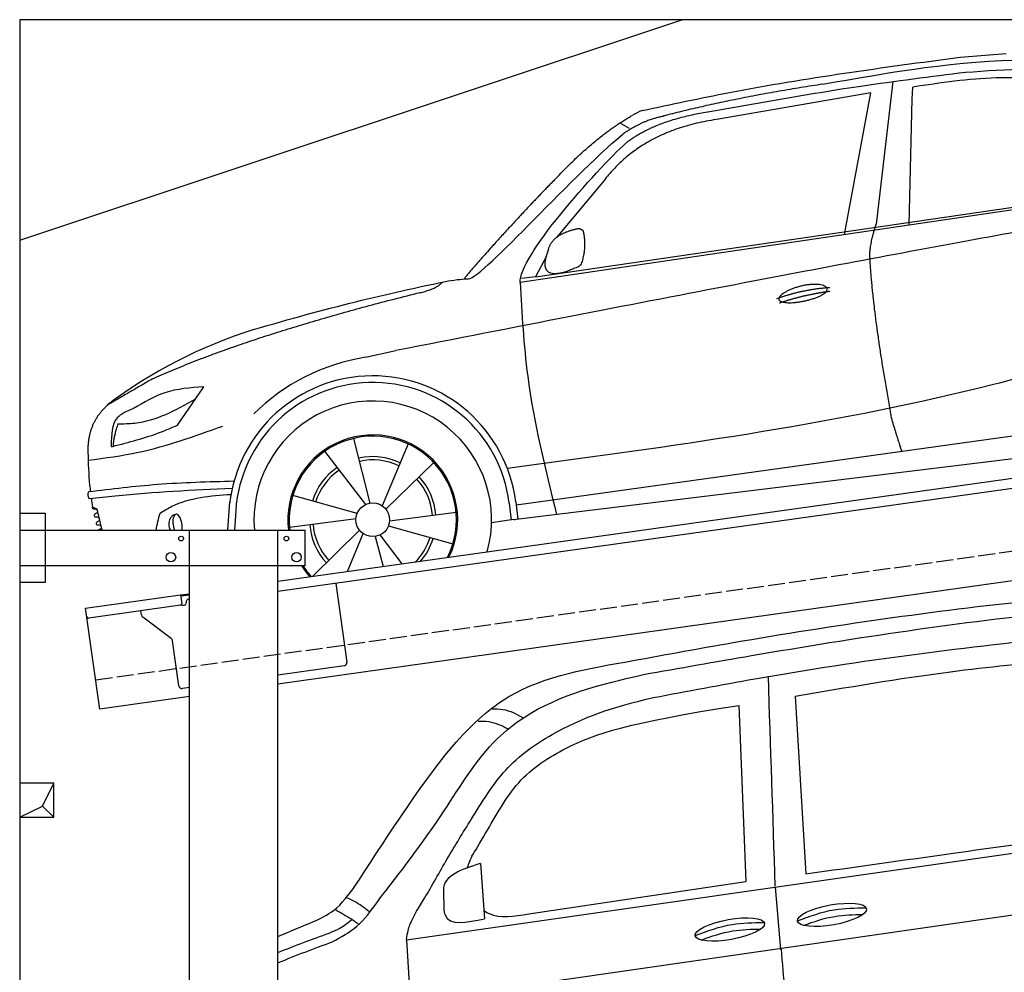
# Model space of a CAD drawing. Extents: x 200 to 6000, y -375 to 5150.
# Tile 2 of 3: x 200 to 3100, y 2343 to 5150. Entities that reach past the tile are written whole.
import ezdxf

# ---------------------------------------------------------------- set-up
doc = ezdxf.new("R2010")
doc.units = 0
doc.header["$LTSCALE"] = 10
doc.header["$MEASUREMENT"] = 0
doc.linetypes.add('GEN3', pattern=[6.25, 5, -1.25])
doc.layers.get('0').update_dxf_attribs({"linetype": 'CONTINUOUS'})
for name, color, linetype in [('3', 6, 'GEN3'), ('BREAKTHROUGH', 1, 'CONTINUOUS'), ('CAR', 1, 'CONTINUOUS'), ('SICHTBARE_KANTEN_DIN_', 7, 'CONTINUOUS')]:
    doc.layers.add(name, color=color, linetype=linetype)
doc.layers.add('AM_0', color=7, linetype='CONTINUOUS', lineweight=30)

# ---------------------------------------------------------------- blocks, each defined once
blk = doc.blocks.new('car_150_')
at = {"layer": 'CAR'}
for p, q in [((6993.7, 5277.2), (7129.2, 5288.8)), ((6796.4, 5203.8), (6750.1, 4783)), ((6731.9, 5170.4), (6283.3, 5089.2)), ((6657.9, 4752.4), (6731.9, 5170.4)), ((6853.7, 5152.6), (6855.4, 5188)), ((6848, 4782.8), (6853.7, 5152.6)), ((5993.7, 5075.5), (6021.3, 5060)), ((5703.5, 4603.8), (7806, 4931.3)), ((5748.6, 4619.9), (7887.1, 4949.3)), ((5948.1, 4905.6), (5809.7, 4736.5)), ((5780.5, 4681.2), (5748.6, 4619.9)), ((5748.6, 4619.9), (5707.7, 4614.5)), ((5249.2, 4379.1), (5338.8, 4399.4)), ((4697.5, 4174.8), (4774.2, 4288.5)), ((7646, 4233.7), (5761.2, 3956.2)), ((5689.3, 3904.2), (7721.3, 4169.7)), ((5267.2, 3949.5), (5216.9, 4139.6)), ((5377, 4125.1), (5302.6, 3941.6)), ((5131.5, 4101.3), (5253.2, 3945.1)), ((5313.4, 3931.7), (5452.9, 4070.3)), ((5734.4, 4063.7), (5670.2, 4054.4)), ((4848.5, 3866.9), (4853.3, 3950.1)), ((5228.7, 3918.3), (5038.9, 3969.8)), ((5676.1, 3953), (5682.6, 3903)), ((5695.3, 3956.7), (5702.3, 3904.6)), ((5761.2, 3956.2), (5696.7, 3946.7)), ((4463, 3925.5), (4449.3, 3931.7)), ((4478.1, 3864), (4463, 3925.5)), ((4871, 3924.2), (4867.7, 3867.1)), ((5520.5, 3924.4), (5324.3, 3897.1)), ((5029.4, 3876.7), (5225.5, 3904)), ((5689.3, 3904.2), (5624.9, 3894.7)), ((5693.6, 3903), (5693.4, 3904.4)), ((5236.4, 3869.4), (5098.3, 3732.1)), ((5201.8, 3747.5), (5247.2, 3859.5)), ((5321.2, 3882.8), (5511, 3831.3)), ((5282.7, 3851.6), (5306.1, 3763)), ((5362.6, 3771.4), (5296.6, 3856))]:
    blk.add_line(p, q, dxfattribs=at)
blk.add_circle((5274.9, 3900.5), 49.6, dxfattribs=at)
for centre, radius, start, end in [((6122, 4949.8), 174.5, 111.2882, 121.9546), ((5356.2, 3104.6), 1422.1, 107.8766, 127.519), ((5347.7, 3787.7), 599.5, 99.4563, 135.2463), ((5274.9, 3900.5), 424.2, 7.6054, 174.1435), ((5274.9, 3900.5), 404.6, 7.4461, 176.652), ((5274.9, 3900.5), 350, 344.7595, 185.4081), ((5274.9, 3900.5), 250, 334.2204, 187.3999), ((5274.9, 3900.5), 246.4, 333.6424, 187.5031), ((5274.9, 3900.5), 186.2, 64.7762, 103.2667), ((5274.9, 3900.5), 176.5, 64.6018, 103.1816), ((5274.9, 3900.5), 186.2, 124.7762, 163.2667), ((5274.9, 3900.5), 176.5, 124.6018, 163.1816), ((5274.9, 3900.5), 176.5, 4.6018, 43.1816), ((5274.9, 3900.5), 186.2, 4.7762, 43.2667), ((5274.9, 3900.5), 176.5, 184.6018, 223.1816), ((5274.9, 3900.5), 186.2, 184.7762, 223.2667), ((5274.9, 3900.5), 176.5, 315.6124, 343.1816), ((5274.9, 3900.5), 186.2, 319.3932, 343.2667), ((5274.9, 3900.5), 250, 213.2019, 222.6786), ((5274.9, 3900.5), 246.4, 213.7482, 223.2566), ((5274.9, 3900.5), 350, 217.4387, 217.626)]:
    blk.add_arc(centre, radius, start, end, dxfattribs=at)
for centre, major_axis, ratio, start_param, end_param in [((4699.7, 3882.5), (4.4, -29.4), 0.870747, 3.078863, 5.190641), ((4699.8, 3882.5), (-4.4, 29.6), 0.439627, 4.05108, 8.39242), ((4699.7, 3882.6), (4.4, -29.5), 0.784824, 3.019947, 3.143719)]:
    blk.add_ellipse(centre, major_axis=major_axis, ratio=ratio, start_param=start_param, end_param=end_param, dxfattribs=at)
for points in [[(6058.7, 5112.4), (6315.6, 5167.8), (6993.6, 5277.2)], [(6590.3, 5194.3), (7191.5, 5270.3), (7389.2, 5264.7)], [(7010.2, 5233), (7365.4, 5231.9), (7863.2, 4999)], [(6252.1, 5110.1), (6701.9, 5189.7), (7011, 5233.1)], [(7280.4, 5213.4), (7100.8, 5216.9), (6855.4, 5188)], [(5483, 4604.3), (5518.2, 4610.1), (5547.5, 4613)], [(5703.5, 4603.8), (5727.7, 4327.2), (5815.9, 3920.7)], [(7654.8, 4478.5), (7099.9, 4313.4), (5734.4, 4063.7)], [(4774.2, 4288.5), (4659.3, 4269.8), (4567.9, 4222.9)], [(4521.8, 4177.7), (4571.6, 4179.9), (4749.3, 4251.6)], [(4567.9, 4222.9), (4519.6, 4194.8), (4502.9, 4113.4)], [(4435.2, 4069.4), (4583.3, 4094.2), (4831, 4173.4)], [(4506.8, 4110.9), (4647.6, 4153.7), (4697.5, 4174.8)], [(4502.9, 4113.4), (4503.1, 4110.8), (4506.8, 4110.9)], [(4437.7, 3977.1), (4639.7, 4000.1), (4865.6, 4011.8)], [(4439.9, 3955.5), (4435.9, 3967.1), (4437.7, 3977.1)], [(4860.2, 3989.6), (4515.7, 3964.4), (4439.9, 3955.5)], [(4648.5, 3915.5), (4682.8, 3935.6), (4856.8, 3972.2)], [(4452, 3925), (4450.8, 3925.8), (4449.5, 3930), (4449.3, 3931.7)], [(4455.1, 3908.2), (4458.1, 3913), (4464.2, 3915.7), (4462.2, 3923.2), (4452, 3925)], [(4457.8, 3901.6), (4456.6, 3902.4), (4455.3, 3906.6), (4455.1, 3908.2)], [(4461, 3884.9), (4463.9, 3889.5), (4470, 3892.3), (4467.9, 3899.7), (4457.8, 3901.6)], [(4463.7, 3878.2), (4462.5, 3879), (4461.2, 3883.2), (4461, 3884.9)]]:
    blk.add_spline(points, degree=3, dxfattribs=at)
for points, degree in [([(6590.3, 5194.3), (6342.2, 5155.3), (6121.6, 5097.1)], 2), ([(6013, 5017.6), (6096.2, 5083.6), (6251.3, 5110.3)], 2), ([(5803.2, 4907.4), (5922.7, 5036.5), (6029.7, 5097.9)], 2), ([(6284.4, 5088.8), (6061.8, 5056.7), (5948.1, 4905.6)], 2), ([(6123.2, 5096.2), (6065.8, 5086.5), (6002.6, 5043)], 2), ([(5547.5, 4613), (5577.3, 4598.4), (5843.2, 4907.6), (6002.6, 5043)], 3), ([(5703.8, 4603.3), (5695, 4674.1), (5922.8, 4934.4), (6013, 5017.6)], 3), ([(5803.2, 4907.4), (5732.5, 4835), (5644.3, 4736.7), (5532.9, 4612.6), (5539.4, 4612.3)], 4), ([(7979.4, 4899), (7725, 4888.3), (5338.8, 4399.4)], 2), ([(5837.6, 4753), (5865, 4763.1), (5877.9, 4763.9)], 2), ([(5877.9, 4763.9), (5884.9, 4758.8), (5887.3, 4759.1)], 2), ([(5883.9, 4659.5), (5901.1, 4713.7), (5887.3, 4759.1)], 2), ([(6732.8, 4687.3), (6731.1, 4718.4), (6750.1, 4783)], 2), ([(5785.9, 4700), (5794.1, 4735.6), (5837.6, 4753)], 2), ([(5871.8, 4649.8), (5747.2, 4591.7), (5785.9, 4700)], 2), ([(6803, 4201), (6743.7, 4508.9), (6732.8, 4687.3)], 2), ([(5871.8, 4649.8), (5877.4, 4652.5), (5883.9, 4659.5)], 2), ([(4919.6, 4458.1), (5131.9, 4523.6), (5319.2, 4569), (5483, 4604.3)], 3), ([(5399.6, 4569.1), (5453.7, 4579.5), (5474.4, 4601.9)], 2), ([(6460.2, 4561.7), (6532.3, 4589.4), (6615.8, 4595.9)], 2), ([(6467.2, 4548.7), (6538.3, 4574), (6615.5, 4584.7)], 2), ([(4622.5, 4310.5), (4903.3, 4440.5), (5399.6, 4569.1)], 2), ([(4622.5, 4310.5), (4492.9, 4233.7)], 1), ([(4492.9, 4233.7), (4430.6, 4178.8), (4434.3, 4093)], 2), ([(4521.8, 4177.7), (4507.9, 4132), (4508.6, 4113.8)], 2), ([(6803, 4201), (6822.6, 4138.3), (6831.4, 4112.8)], 2), ([(4508.6, 4113.8), (4511.9, 4114.1), (4510.2, 4111.7)], 2), ([(4445.5, 3956.2), (4446.7, 3948), (4448, 3939.9), (4449.3, 3931.7)], 3), ([(4637.5, 3865.3), (4639.1, 3881.6), (4643.8, 3898.6), (4648.5, 3915.5)], 3)]:
    blk.add_open_spline(points, degree=degree, dxfattribs=at)
for points, degree, knots in [([(6465.7, 4559.3), (6463.6, 4567.3), (6482, 4586.6), (6560.8, 4618.6), (6657.6, 4599.5), (6576.9, 4555.6), (6492.9, 4543.8), (6467.7, 4551.3), (6465.7, 4559.3)], 5, [0, 0, 0, 0, 0, 0, 0.300106, 0.500106, 0.700106, 1, 1, 1, 1, 1, 1]), ([(4434.3, 4093), (4435.5, 4060.6), (4436.9, 4022.1), (4441.6, 3983.8), (4442.4, 3977.7)], 3, [0, 0, 0, 0, 97.108013, 115.616313, 115.616313, 115.616313, 115.616313]), ([(4467.9, 3864), (4468.3, 3864.8), (4470.3, 3867.4), (4478.3, 3867.4), (4474, 3879.3), (4467.4, 3878.6), (4463.7, 3878.2)], 3, [2.682731, 2.682731, 2.682731, 2.682731, 5.656821, 12.3267, 20.012637, 30.346325, 30.346325, 30.346325, 30.346325])]:
    blk.add_open_spline(points, degree=degree, knots=knots, dxfattribs=at)
blk = doc.blocks.new('Car Van')
at = {"layer": 'CAR'}
for p, q in [((22217, 5288), (22248.2, 4764.6)), ((22051, 5261.1), (22071.8, 4741.7)), ((21072.7, 4570.5), (23398.2, 4902.5)), ((21289.9, 4795.1), (21301.9, 4632.6)), ((21432.3, 4647), (22071.8, 4741.7)), ((23398.2, 4720.3), (21083.3, 4387.6)), ((21180.9, 4711.1), (21182, 4662.3)), ((22158.3, 4725.3), (22174, 4541.7)), ((21072.7, 4570.5), (21083.3, 4387.6))]:
    blk.add_line(p, q, dxfattribs=at)
for centre in [(22325.5, 4643.7), (22024.6, 4600.6)]:
    blk.add_ellipse(centre, major_axis=(-101.9, -18.3), ratio=0.28676, dxfattribs=at)
for points, knots in [([(21715.3, 5388.7), (21821.7, 5408.2), (22221.1, 5481.6), (22782.1, 5562.6), (23238.6, 5600.5), (23398.2, 5613.5)], [0, 0, 0, 0, 324.58113, 1218.156854, 1698.657892, 1698.657892, 1698.657892, 1698.657892]), ([(21770, 5352.1), (21876, 5370.8), (22288.4, 5443.9), (22830.8, 5527.3), (23269.5, 5559.7), (23398.2, 5567.2)], [0, 0, 0, 0, 323.034736, 1256.571869, 1643.446804, 1643.446804, 1643.446804, 1643.446804]), ([(21800.2, 5284), (21899.6, 5302.9), (22309.5, 5380.6), (22843.2, 5451.2), (23278.2, 5485), (23398.2, 5493.9)], [0, 0, 0, 0, 303.469527, 1251.67749, 1612.62651, 1612.62651, 1612.62651, 1612.62651]), ([(21072.7, 4570.5), (21075, 4593.4), (21087.9, 4634.1), (21130.7, 4698.5), (21193.2, 4813.2), (21268.6, 4933.7), (21358.3, 5081), (21531.9, 5204.2), (21681, 5257.8), (21800.2, 5284)], [0, 0, 0, 0, 34.633344, 130.367254, 260.266155, 394.654289, 566.353713, 741.146733, 1042.18326, 1042.18326, 1042.18326, 1042.18326]), ([(21264.8, 4817), (21273.3, 4830.4), (21319, 4905.1), (21394.2, 5046.4), (21574.1, 5161.5), (21722.7, 5209.2), (22051, 5261.1)], [301.852914, 301.852914, 301.852914, 301.852914, 394.654289, 566.353713, 741.146733, 1038.026076, 1038.026076, 1038.026076, 1038.026076]), ([(21300.3, 4656.3), (21307.8, 4651.9), (21341, 4631.7), (21389.5, 4639.8), (21432.3, 4647)], [173.497725, 173.497725, 173.497725, 173.497725, 190.087535, 312.625806, 312.625806, 312.625806, 312.625806]), ([(22241.5, 4612.7), (22271.8, 4623.9), (22328.6, 4643.2), (22388.6, 4644.7), (22416.6, 4645)], [14.4466, 14.4466, 14.4466, 14.4466, 94.349912, 163.782287, 163.782287, 163.782287, 163.782287]), ([(21940.6, 4569.6), (21970.9, 4580.7), (22027.7, 4600.1), (22087.7, 4601.6), (22115.7, 4601.9)], [14.4466, 14.4466, 14.4466, 14.4466, 94.349912, 163.782287, 163.782287, 163.782287, 163.782287])]:
    blk.add_open_spline(points, degree=3, knots=knots, dxfattribs=at)
for points in [[(22217, 5288), (22674.7, 5360.2), (23007.8, 5396.2)], [(20922.2, 4730.9), (21108.1, 5009.3), (21275.1, 5211.3), (21354.1, 5274.6), (21715.3, 5388.7)], [(20986.5, 4682.1), (21182.6, 4949.7), (21339.5, 5162.4), (21418.5, 5225.7), (21770, 5352.1)], [(22137.1, 5347), (22157.4, 4728.8)], [(21324.3, 5250.9), (21356.1, 5249.3), (21415.9, 5224.6)], [(21283.2, 5214.8), (21315, 5213.2), (21370.1, 5193)], [(22248.2, 4764.6), (22682.7, 4825.6), (23037.4, 4875.5)], [(21289.9, 4795.1), (21180.8, 4716.6), (21180.9, 4711.1)], [(20798.5, 4624), (20857.2, 4656.9), (20922.2, 4730.9)], [(20853.6, 4564.3), (20925.9, 4610.4), (20986.5, 4682.1)], [(20961.8, 4653.6), (20919.2, 4683.2), (20895, 4694.4)], [(20931, 4617.1), (20884.9, 4645.9), (20864.2, 4657.9)], [(21182, 4662.3), (21185.8, 4643.8), (21301.9, 4632.6)], [(22223.8, 4626.1), (22332.1, 4658.9), (22425.3, 4664.5)], [(20844.6, 4590.2), (20874.2, 4603.8), (20910.5, 4629.4)], [(21922.8, 4582.9), (22031.2, 4615.7), (22124.4, 4621.4)], [(22175.8, 4543.7), (22208.8, 4297.6), (22266, 4139)]]:
    blk.add_spline(points, degree=3, dxfattribs=at)
for points in [[(21264.8, 4817), (21258.4, 4802.4), (21252.1, 4787.8), (21250.6, 4781.7)], [(20693.5, 4579.8), (20728.4, 4595), (20763.5, 4609.6), (20798.5, 4624)], [(20693.5, 4532.9), (20743.6, 4553.2), (20794.2, 4572.1), (20844.6, 4590.2)], [(20693.5, 4502.6), (20746.6, 4524.6), (20800.3, 4544.8), (20853.6, 4564.3)]]:
    blk.add_open_spline(points, degree=3, dxfattribs=at)

msp = doc.modelspace()

# ---------------------------------------------------------------- linework, layer by layer
for p, q in [((199.5, 4500), (2149.5, 5150)), ((960, 3495.2), (3438.8, 3843.6)), ((3446, 3814.3), (960, 3464.9)), ((200, 3696.2), (275, 3696.2)), ((200, 3696.2), (275, 3696.2)), ((275, 3696.2), (275, 3491.2)), ((275, 3696.2), (275, 3491.2)), ((200, 3646.2), (1040, 3646.2)), ((700, 1876.2), (700, 3646.2)), ((960, -193.8), (960, 3646.2)), ((1040, 3541.2), (1040, 3646.2)), ((3664.7, 3572.4), (960, 3192.2)), ((1040, 3541.2), (200, 3541.2)), ((275, 3491.2), (200, 3491.2)), ((275, 3491.2), (200, 3491.2)), ((1130.7, 3488.9), (1163.3, 3257.2)), ((393.8, 3415.6), (673.5, 3454.9)), ((673.5, 3454.9), (700, 3458.6)), ((673.5, 3454.9), (677, 3430.2)), ((700, 3454.6), (674.1, 3451)), ((672.7, 3424.5), (402.9, 3386.6)), ((680.3, 3424.6), (685.2, 3425.3)), ((689.5, 3430.9), (689.4, 3431.9)), ((697.9, 3443.2), (700, 3443.5)), ((435.5, 3118.5), (393.8, 3415.6)), ((558, 3396.4), (556.4, 3408.2)), ((645.6, 3326.7), (561.9, 3389.8)), ((668.2, 3187.6), (649.5, 3320.1)), ((1154.8, 3245.9), (960, 3218.5)), ((700, 3181.9), (679.5, 3179.1)), ((700, 3155.7), (435.5, 3118.5))]:
    msp.add_line(p, q)
for centre, radius in [((675, 3621.2), 7), ((985, 3621.2), 7), ((645, 3566.2), 14), ((1015, 3566.2), 14)]:
    msp.add_circle(centre, radius)
for centre, radius, start, end in [((672, 3429.5), 5, 278, 8), ((679.6, 3429.5), 5, 221.2367, 278), ((684.6, 3430.2), 5, 278, 8), ((699.3, 3433.3), 10, 98, 188), ((567.9, 3397.8), 10, 188, 233), ((402.2, 3391.5), 5, 188, 278), ((639.6, 3318.7), 10, 8, 53), ((1153.4, 3255.8), 10, 278, 8), ((678.1, 3189), 10, 188, 278)]:
    msp.add_arc(centre, radius, start, end)
at = {"layer": '3'}
msp.add_line((423.4, 3204.7), (5430.8, 3908.4), dxfattribs=at)
at = {"layer": 'BREAKTHROUGH'}
for p, q in [((267.1, 2833), (299.7, 2900)), ((267.1, 2833), (299.7, 2900)), ((199.7, 2800), (267.1, 2833)), ((199.7, 2800), (267.1, 2833)), ((266.9, 2832.9), (299.7, 2800)), ((266.9, 2832.9), (299.7, 2800))]:
    msp.add_line(p, q, dxfattribs=at)
msp.add_lwpolyline([(299.7, 2900), (199.7, 2900), (199.7, 2800), (299.7, 2800)], close=True, dxfattribs=at)
msp.add_lwpolyline([(299.7, 2900), (199.7, 2900), (199.7, 2800), (299.7, 2800)], close=True, dxfattribs=at)
at = {"layer": 'SICHTBARE_KANTEN_DIN_'}
for p, q in [((5499.5, 5150), (199.5, 5150)), ((199.5, 5150), (200, -200))]:
    msp.add_line(p, q, dxfattribs=at)

# ---------------------------------------------------------------- block references
at = {"layer": 'AM_0', "rotation": 359.5505213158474}
msp.add_blockref('car_150_', (-4065.8, -182.6), dxfattribs=at)
at = {"layer": 'AM_0'}
msp.add_blockref('Car Van', (-19733.5, -2131.5), dxfattribs=at)

doc.saveas('drawing.dxf')
